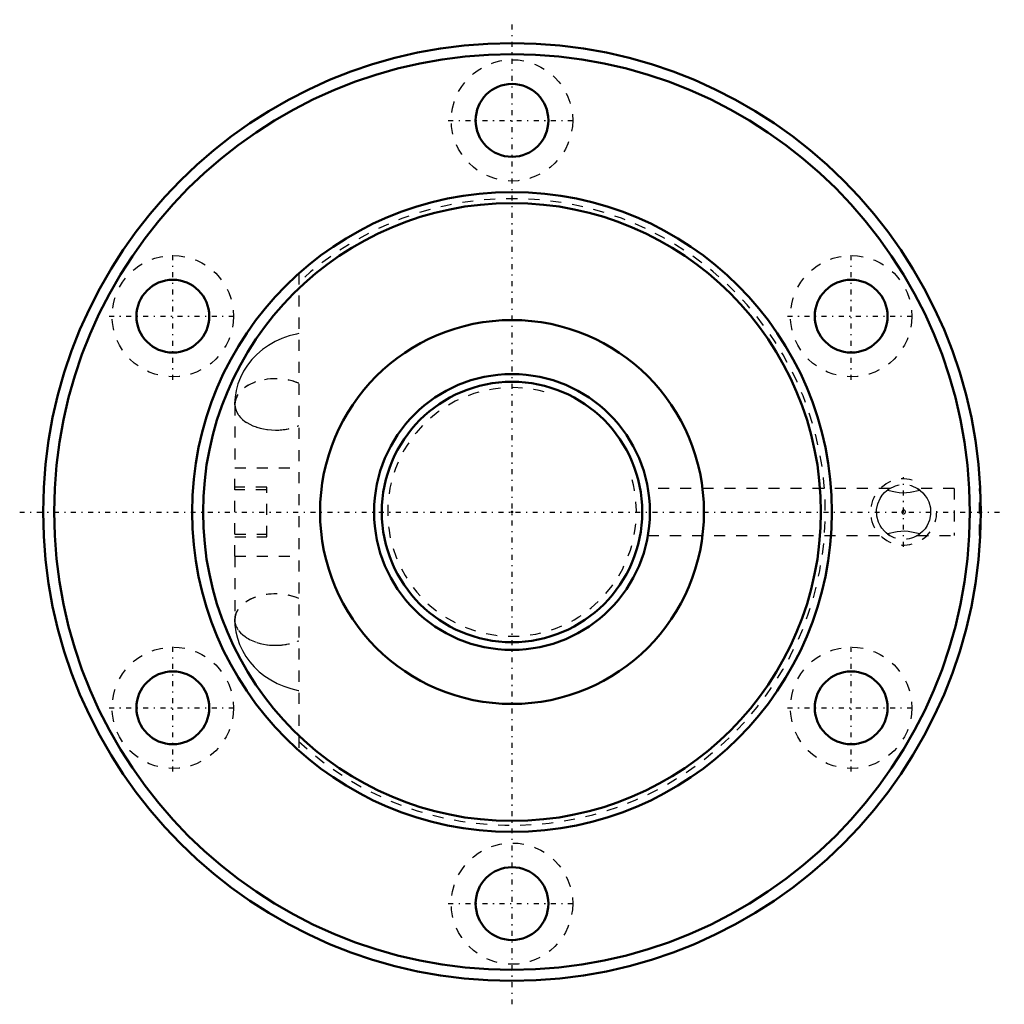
# Model space of a CAD drawing. Header units: millimetres. Extents: x -44.6 to 44.6, y -44.6 to 44.6.
import ezdxf

# ---------------------------------------------------------------- set-up
doc = ezdxf.new("R2010")
doc.units = ezdxf.units.MM
doc.linetypes.add('Center', pattern=[1.5, 0.45, -0.5, 0.05, -0.5])
doc.linetypes.add('Dashed', pattern=[2, 1, -1])
for name, color, linetype, lineweight in [('2d ConnectionPoints', 7, 'Continuous', 50), ('AM_0', 7, 'Continuous', 50), ('AM_5', 3, 'Continuous', 25), ('AM_7', 7, 'Center', 25), ('AM_9', 6, 'Dashed', 25)]:
    doc.layers.add(name, color=color, linetype=linetype, lineweight=lineweight)

# ---------------------------------------------------------------- blocks, each defined once
blk = doc.blocks.new('1_BIF2508V_10RR_Nut_0_in_BIF2508V_10RRG0_146LC0_000_2')
at = {"layer": 'AM_0'}
blk.add_line((42.447, -2.125), (42.448, -2.125), dxfattribs=at)
for centre, radius in [((0, 0), 42.5), ((0, 0), 41.5), ((0, 35.5), 3.3), ((0, 0), 29), ((0, 0), 28), ((-30.744, 17.75), 3.3), ((30.744, 17.75), 3.3), ((0, 0), 17.4), ((-30.744, -17.75), 3.3), ((30.744, -17.75), 3.3), ((0, -35.5), 3.3)]:
    blk.add_circle(centre, radius, dxfattribs=at)
at = {"layer": 'AM_5', "linetype": 'Dashed'}
blk.add_arc((35.5, 0), 3, 75, 15, dxfattribs=at)
at = {"layer": 'AM_7'}
for p, q in [((0, -44.625), (0, 44.625)), ((-5.775, 35.5), (5.775, 35.5)), ((-30.744, 11.975), (-30.744, 23.525)), ((30.744, 11.975), (30.744, 23.525)), ((-36.519, 17.75), (-24.969, 17.75)), ((24.969, 17.75), (36.519, 17.75)), ((35.5, -3.15), (35.5, 3.15)), ((-44.625, 0), (44.625, 0)), ((-30.744, -23.525), (-30.744, -11.975)), ((30.744, -23.525), (30.744, -11.975)), ((-36.519, -17.75), (-24.969, -17.75)), ((24.969, -17.75), (36.519, -17.75)), ((-5.775, -35.5), (5.775, -35.5))]:
    blk.add_line(p, q, dxfattribs=at)
at = {"layer": 'AM_9'}
for p, q in [((-19.33, 21.618), (-19.33, -21.618)), ((-25.12, 9.753), (-25.12, 4)), ((-25.13, 4), (-19.33, 4)), ((-25.13, -4), (-25.13, 4)), ((-22.23, 2.25), (-25.13, 2.25)), ((-22.23, 2), (-25.13, 2)), ((-22.23, -2.25), (-22.23, 2.25)), ((34.252, 2.125), (12.323, 2.125)), ((40.09, 2.125), (36.739, 2.125)), ((40.09, 2.125), (40.09, -2.125)), ((42.39, -2.125), (42.39, 2.125)), ((42.447, 2.125), (42.39, 2.125)), ((-25.13, -2), (-22.23, -2)), ((-25.13, -2.25), (-22.23, -2.25)), ((12.319, -2.125), (34.261, -2.125)), ((36.771, -2.105), (36.737, -2.125)), ((36.748, -2.125), (40.09, -2.125)), ((42.39, -2.125), (42.447, -2.125)), ((-25.13, -4), (-19.33, -4)), ((-25.12, -4), (-25.12, -9.753))]:
    blk.add_line(p, q, dxfattribs=at)
for points in [[(-19.332, 16.177), (-19.54, 16.134), (-20.204, 15.959), (-20.849, 15.728), (-21.47, 15.444), (-22.059, 15.107), (-22.611, 14.72), (-23.118, 14.288), (-23.576, 13.815), (-23.981, 13.306), (-24.328, 12.766), (-24.615, 12.202), (-24.84, 11.619), (-25.003, 11.022), (-25.103, 10.418), (-25.139, 9.847), (-25.14, 9.753)], [(34.208, -2.091), (33.988, -1.939), (33.766, -1.743), (33.536, -1.479), (33.369, -1.225), (33.222, -0.924), (33.07, -0.375), (33.052, 0.223), (33.157, 0.744), (33.365, 1.22), (33.561, 1.511), (33.778, 1.755), (33.991, 1.941), (34.1, 2.021)], [(34.263, 2.125), (34.225, 2.102), (34.027, 1.968)], [(34.027, 1.968), (34.777, 1.827), (35.095, 1.775), (35.423, 1.747), (35.759, 1.759), (36.088, 1.803), (36.973, 1.968)], [(36.973, 1.968), (36.798, 2.088), (36.737, 2.125), (36.737, 2.125)], [(36.737, 2.125), (36.792, 2.092), (37.012, 1.939), (37.234, 1.743), (37.464, 1.479), (37.631, 1.225), (37.778, 0.924), (37.93, 0.375), (37.948, -0.223), (37.843, -0.744), (37.635, -1.22), (37.439, -1.511), (37.222, -1.755), (37.009, -1.941), (36.9, -2.021)], [(35.442, -0.165), (35.488, -0.176), (35.539, -0.171), (35.586, -0.15), (35.624, -0.115), (35.652, -0.065), (35.664, -0.006), (35.655, 0.056), (35.626, 0.112), (35.581, 0.153), (35.529, 0.174), (35.476, 0.175), (35.428, 0.159), (35.387, 0.127), (35.355, 0.082), (35.338, 0.025), (35.34, -0.037), (35.363, -0.096), (35.403, -0.142), (35.442, -0.165)], [(36.973, -1.968), (36.223, -1.827), (35.905, -1.775), (35.577, -1.747), (35.241, -1.759), (34.912, -1.803), (34.027, -1.968)], [(34.027, -1.968), (34.202, -2.088), (34.263, -2.125), (34.263, -2.125)], [(36.737, -2.125), (36.775, -2.102), (36.973, -1.968)], [(-25.14, -9.753), (-25.118, -10.269), (-25.035, -10.865), (-24.893, -11.449), (-24.694, -12.016), (-24.44, -12.563), (-24.132, -13.086), (-23.772, -13.582), (-23.363, -14.047), (-22.907, -14.478), (-22.408, -14.872), (-21.868, -15.224), (-21.291, -15.532), (-20.683, -15.794), (-20.048, -16.005), (-19.392, -16.165), (-19.332, -16.177)]]:
    blk.add_lwpolyline(points, dxfattribs=at)
for centre in [(0, 35.5), (-30.744, 17.75), (30.744, 17.75), (-30.744, -17.75), (30.744, -17.75), (0, -35.5)]:
    blk.add_circle(centre, 5.5, dxfattribs=at)
for centre, radius, start, end in [((0, 0), 28.4, 227.10681, 132.89319), ((35.5, 0), 2.458, 53.19351, 133.20163), ((35.5, 0), 2.458, 357.70907, 2.96996), ((35.5, 0), 2.458, 229.55731, 306.80649)]:
    blk.add_arc(centre, radius, start, end, dxfattribs=at)
for centre, major_axis, start_param, end_param in [((-21.44, 9.753), (-3.7, 0), 4.105554, 8.460816), ((-21.42, 9.753), (3.7, 0), 1.573499, 3.141593), ((-21.42, 9.753), (3.7, 0), 0.970527, 1.573499), ((-21.42, 9.753), (3.7, 0), 3.141593, 4.709686), ((-21.42, 9.753), (3.7, 0), 4.709686, 5.312658), ((-21.42, -9.753), (3.7, 0), 0.970527, 5.312658), ((-21.44, -9.753), (3.7, 0), 0.963961, 3.037571), ((-21.44, -9.753), (3.7, 0), 3.037571, 3.141935), ((-21.44, -9.753), (3.7, 0), 3.141935, 4.715092), ((-21.44, -9.753), (3.7, 0), 4.715092, 5.319224)]:
    blk.add_ellipse(centre, major_axis=major_axis, ratio=0.62932, start_param=start_param, end_param=end_param, dxfattribs=at)
blk = doc.blocks.new('2_BIF2508V_10RR000_Shaft_0_in_BIF2508V_10RRG0_146LC0_000_2')
at = {"layer": 'AM_0'}
for radius in [12.5, 11.8]:
    blk.add_circle((0, 0), radius, dxfattribs=at)
at = {"layer": 'AM_5', "linetype": 'Dashed'}
blk.add_arc((0, 0), 11.273, 75, 15, dxfattribs=at)

msp = doc.modelspace()

# ---------------------------------------------------------------- linework, layer by layer
at = {"layer": '2d ConnectionPoints'}
msp.add_point((0, 0), dxfattribs=at)
msp.add_point((0, 0), dxfattribs=at)

# ---------------------------------------------------------------- block references
for name in ['1_BIF2508V_10RR_Nut_0_in_BIF2508V_10RRG0_146LC0_000_2', '2_BIF2508V_10RR000_Shaft_0_in_BIF2508V_10RRG0_146LC0_000_2']:
    msp.add_blockref(name, (0, 0))

doc.saveas('drawing.dxf')
